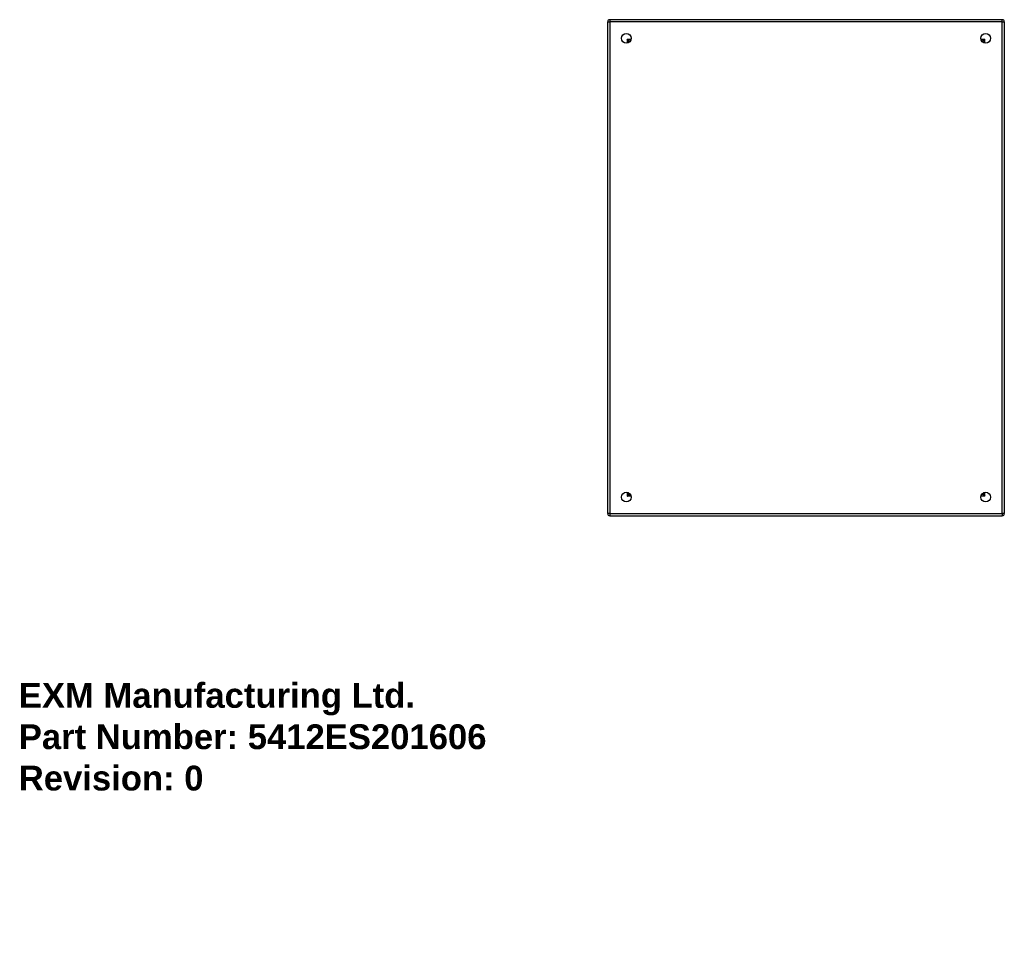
# Model space of a CAD drawing. Header units: inches. Extents: x 0 to 39.8, y -11 to 26.7.
import ezdxf

# ---------------------------------------------------------------- set-up
doc = ezdxf.new("R2010")
doc.units = ezdxf.units.IN
doc.header["$MEASUREMENT"] = 0
doc.layers.get('0').update_dxf_attribs({"lineweight": 25})
doc.layers.add('Visible Edges(ANSI)', color=7, linetype='Continuous', lineweight=25)
doc.layers.add('Visible Tangent Edges(ANSI)', color=7, linetype='Continuous', lineweight=25)
doc.styles.get("Standard").update_dxf_attribs({"font": 'arialbd.ttf'})

msp = doc.modelspace()

# ---------------------------------------------------------------- linework, layer by layer
at = {"layer": 'Visible Edges(ANSI)'}
for p, q in [((23.759, 6.829), (23.759, 26.661)), ((39.675, 26.745), (23.843, 26.745)), ((39.759, 26.661), (39.759, 6.829)), ((24.625, 25.839), (24.625, 25.848)), ((24.656, 25.879), (24.665, 25.879)), ((38.852, 25.879), (38.861, 25.879)), ((38.892, 25.848), (38.892, 25.839)), ((24.625, 7.643), (24.625, 7.652)), ((24.665, 7.612), (24.656, 7.612)), ((38.861, 7.612), (38.852, 7.612)), ((38.892, 7.652), (38.892, 7.643)), ((23.843, 6.745), (39.675, 6.745))]:
    msp.add_line(p, q, dxfattribs=at)
for centre in [(24.509, 25.995), (39.009, 25.995), (24.509, 7.495), (39.009, 7.495)]:
    msp.add_circle(centre, 0.195, dxfattribs=at)
for centre, radius, start, end in [((23.843, 26.661), 0.084, 90, 180), ((39.675, 26.661), 0.084, 0, 90), ((24.656, 25.848), 0.031, 90, 180), ((38.861, 25.848), 0.031, 0, 90), ((24.656, 7.643), 0.031, 180, 270), ((38.861, 7.643), 0.031, 270, 0), ((23.843, 6.829), 0.084, 180, 270), ((39.675, 6.829), 0.084, 270, 0)]:
    msp.add_arc(centre, radius, start, end, dxfattribs=at)
at = {"layer": 'Visible Tangent Edges(ANSI)'}
for p, q in [((23.759, 26.661), (23.843, 26.661)), ((23.843, 26.745), (23.843, 26.661)), ((23.843, 26.661), (23.843, 6.829)), ((39.675, 26.661), (23.843, 26.661)), ((39.675, 26.661), (39.675, 26.745)), ((39.675, 26.661), (39.759, 26.661)), ((39.675, 6.829), (39.675, 26.661)), ((24.541, 25.963), (24.701, 25.963)), ((24.541, 25.963), (24.656, 25.879)), ((24.625, 25.848), (24.541, 25.963)), ((24.541, 25.963), (24.541, 25.803)), ((38.816, 25.963), (38.976, 25.963)), ((38.976, 25.803), (38.976, 25.963)), ((24.541, 7.688), (24.541, 7.528)), ((38.976, 7.528), (38.861, 7.612)), ((38.892, 7.643), (38.976, 7.528)), ((38.976, 7.528), (38.976, 7.688)), ((24.701, 7.528), (24.541, 7.528)), ((38.976, 7.528), (38.816, 7.528)), ((23.843, 6.829), (23.759, 6.829)), ((23.843, 6.829), (23.843, 6.745)), ((23.843, 6.829), (39.675, 6.829)), ((39.759, 6.829), (39.675, 6.829)), ((39.675, 6.829), (39.675, 6.745))]:
    msp.add_line(p, q, dxfattribs=at)
for points, knots in [([(38.976, 25.963), (38.971, 25.959), (38.965, 25.955), (38.947, 25.942), (38.934, 25.932), (38.912, 25.916), (38.902, 25.909), (38.885, 25.897), (38.878, 25.892), (38.868, 25.884), (38.865, 25.882), (38.862, 25.88), (38.861, 25.879), (38.861, 25.879)], [-0.0010796, -0.0010796, -0.0010796, -0.0010796, 0.0594569, 0.0594569, 0.1973805, 0.1973805, 0.3143556, 0.3143556, 0.4202357, 0.4202357, 0.502936, 0.502936, 0.5546238, 0.5546238, 0.5546238, 0.5546238]), ([(38.892, 25.848), (38.892, 25.848), (38.893, 25.849), (38.895, 25.852), (38.898, 25.855), (38.905, 25.865), (38.91, 25.872), (38.922, 25.889), (38.929, 25.899), (38.946, 25.921), (38.955, 25.934), (38.968, 25.952), (38.972, 25.958), (38.976, 25.963)], [-0.5546238, -0.5546238, -0.5546238, -0.5546238, -0.502936, -0.502936, -0.4202357, -0.4202357, -0.3143556, -0.3143556, -0.1973805, -0.1973805, -0.0594569, -0.0594569, 0.0010796, 0.0010796, 0.0010796, 0.0010796]), ([(24.625, 7.643), (24.625, 7.643), (24.624, 7.642), (24.622, 7.639), (24.62, 7.636), (24.612, 7.626), (24.607, 7.618), (24.595, 7.602), (24.588, 7.592), (24.572, 7.57), (24.562, 7.557), (24.549, 7.539), (24.545, 7.533), (24.541, 7.528)], [-0.5546238, -0.5546238, -0.5546238, -0.5546238, -0.502936, -0.502936, -0.4202357, -0.4202357, -0.3143556, -0.3143556, -0.1973805, -0.1973805, -0.0594569, -0.0594569, 0.0010796, 0.0010796, 0.0010796, 0.0010796]), ([(24.541, 7.528), (24.546, 7.532), (24.552, 7.536), (24.57, 7.549), (24.583, 7.558), (24.605, 7.575), (24.615, 7.582), (24.632, 7.594), (24.639, 7.599), (24.649, 7.606), (24.652, 7.609), (24.655, 7.611), (24.656, 7.612), (24.656, 7.612)], [-0.0010796, -0.0010796, -0.0010796, -0.0010796, 0.0594569, 0.0594569, 0.1973805, 0.1973805, 0.3143556, 0.3143556, 0.4202357, 0.4202357, 0.502936, 0.502936, 0.5546238, 0.5546238, 0.5546238, 0.5546238])]:
    msp.add_open_spline(points, degree=3, knots=knots, dxfattribs=at)

# ---------------------------------------------------------------- texts
at = {"insert": (0, 0), "char_height": 1, "attachment_point": 1}
msp.add_mtext_dynamic_manual_height_columns('EXM Manufacturing Ltd.\\PPart Number: 5412ES201606\\PRevision: 0', width=6.99098, gutter_width=1, heights=[0], dxfattribs=at).dxf.set("width", 100)

doc.saveas('drawing.dxf')
